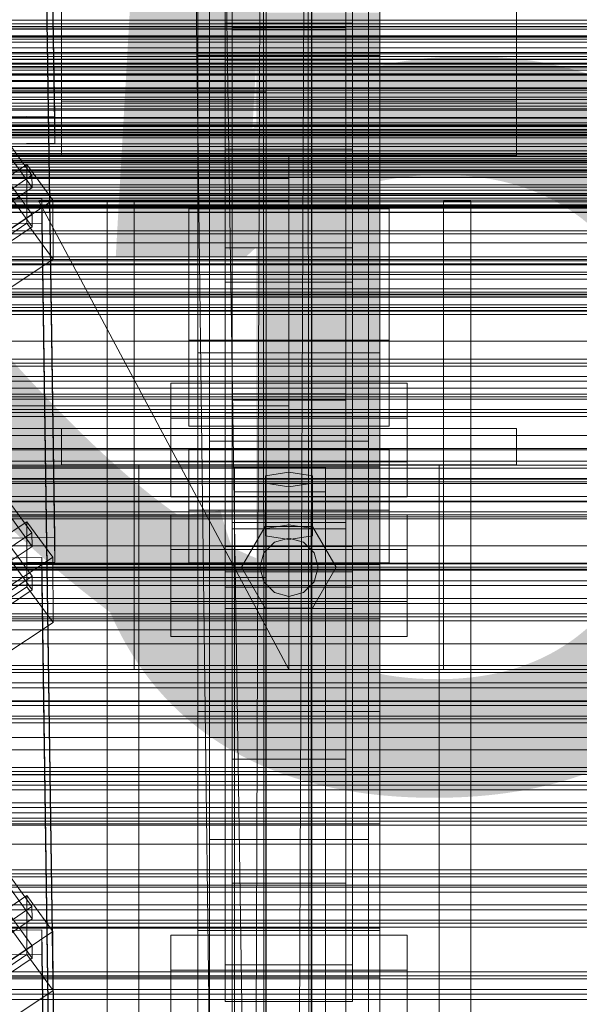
# Model space of a CAD drawing. Header units: millimetres. Extents: x -2233 to 61924, y -68080 to 6847.
# Tile 235 of 256: x 371 to 494, y -33649 to -33432. Entities that reach past the tile are written whole.
import ezdxf

# ---------------------------------------------------------------- set-up
doc = ezdxf.new("R2010")
doc.units = ezdxf.units.MM
for name, color, linetype, lineweight in [('COTAS_O', 1, 'Continuous', 0), ('COTAS_P', 1, 'Continuous', 0), ('frontal_C01', 7, 'Continuous', 0), ('frontal_C02', 7, 'Continuous', 0), ('frontal_C03', 7, 'Continuous', 0), ('frontal_secador', 7, 'Continuous', 0), ('frontal_tolva', 7, 'Continuous', 0)]:
    doc.layers.add(name, color=color, linetype=linetype, lineweight=lineweight)
doc.dimstyles.new('R19_100', dxfattribs={"dimtxt": 250, "dimasz": 150, "dimexe": 150, "dimexo": 80, "dimgap": 100, "dimtad": 1, "dimtih": 1, "dimtoh": 1, "dimdsep": 46, "dimcen": 0.09, "dimadec": 0, "dimazin": 0, "dimtfac": 1, "dimtdec": 4, "dimtofl": 0, "dimtmove": 0, "dimatfit": 3, "dimfxl": 1, "dimtolj": 1, "dimtzin": 0, "dimarcsym": 0})

# ---------------------------------------------------------------- blocks, each defined once
blk = doc.blocks.new('DIM_R28_52')
at = {"layer": 'COTAS_O'}
for p, q in [((-1725, -33700), (-1575, -33655)), ((1725, -33700), (1575, -33655)), ((-1725, -34400), (-1725, -33700)), ((-1725, -33700), (1725, -33700)), ((-1725, -33700), (-1575, -33745)), ((1725, -33700), (1575, -33745)), ((1725, -34400), (1725, -33700))]:
    blk.add_line(p, q, dxfattribs=at)
blk.add_text('3450 O', height=250, dxfattribs=at).set_placement((0, -33600))
blk = doc.blocks.new('DIM_R28_53')
at = {"layer": 'COTAS_P'}
for p, q in [((-150, -32300), (550, -32300)), ((550, -32300), (505, -32450)), ((550, -34900), (550, -32300)), ((550, -32300), (595, -32450)), ((550, -34900), (505, -34750)), ((550, -34900), (595, -34750)), ((-150, -34900), (550, -34900))]:
    blk.add_line(p, q, dxfattribs=at)
blk.add_text('2600 P', height=250, rotation=90, dxfattribs=at).set_placement((450, -33600))

msp = doc.modelspace()

# ---------------------------------------------------------------- linework, layer by layer
at = {"layer": 'frontal_C01'}
for p, q in [((416, -33482.597), (416, -33265.929)), ((444, -33265.929), (444, -33482.597)), ((416, -33273.478), (416, -33490.146)), ((444, -33490.146), (444, -33273.478)), ((412.5, -33604.634), (412.5, -33325.373)), ((447.5, -33325.373), (447.5, -33604.634)), ((412.5, -33612.722), (412.5, -33333.462)), ((447.5, -33612.722), (447.5, -33333.462)), ((410, -33440.346), (410, -33348.677)), ((450, -33440.346), (450, -33348.677)), ((375.644, -33351.214), (378.512, -33546.325)), ((378.512, -33551.717), (375.644, -33356.607)), ((410, -33401.827), (410, -33440.346)), ((410, -33725.366), (410, -33401.827)), ((450, -33440.346), (450, -33401.827)), ((450, -33401.827), (450, -33725.366)), ((417.5, -33434.701), (417.5, -33407.472)), ((417.5, -33407.472), (417.5, -33595.064)), ((417.5, -33407.996), (417.5, -33434.177)), ((417.5, -34010.796), (417.5, -33407.996)), ((442.5, -33407.472), (442.5, -33434.701)), ((442.5, -33595.064), (442.5, -33407.472)), ((442.5, -33434.177), (442.5, -33407.996)), ((442.5, -33407.996), (442.5, -34010.796)), ((412.5, -33696.303), (412.5, -33417.042)), ((447.5, -33417.042), (447.5, -33696.303)), ((425, -33420.808), (425, -33434.504)), ((412.5, -33704.392), (412.5, -33425.131)), ((447.5, -33704.392), (447.5, -33425.131)), ((345.969, -33428.813), (373.501, -33466.668)), ((373.513, -33469.364), (345.981, -33431.509)), ((425, -33446.06), (425, -33432.363)), ((425, -33434.504), (-425, -33434.504)), ((416, -33441.33), (416, -33433.241)), ((416, -33433.241), (444, -33433.241)), ((416, -33518.917), (416, -33433.241)), ((417.5, -33434.177), (442.5, -33434.177)), ((417.5, -34036.976), (417.5, -33434.177)), ((442.5, -33434.701), (417.5, -33434.701)), ((417.5, -33434.701), (417.5, -33622.293)), ((425, -33446.06), (425, -33434.504)), ((442.5, -34036.976), (442.5, -33434.177)), ((442.5, -33434.701), (442.5, -33622.293)), ((444, -33433.241), (444, -33441.33)), ((444, -33433.241), (444, -33518.917)), ((346.008, -33437.441), (373.539, -33475.295)), ((373.551, -33477.992), (346.02, -33440.137)), ((410, -33440.346), (450, -33440.346)), ((410, -33763.885), (410, -33440.346)), ((450, -33440.36), (410, -33440.36)), ((410, -33440.36), (410, -33488.508)), ((410, -33584.604), (410, -33440.36)), ((450, -33763.885), (450, -33440.346)), ((450, -33488.508), (450, -33440.36)), ((450, -33440.36), (450, -33584.604)), ((444, -33441.33), (416, -33441.33)), ((416, -33441.33), (416, -33527.006)), ((444, -33527.006), (444, -33441.33)), ((-425, -33446.06), (425, -33446.06)), ((360.882, -33472.018), (372.35, -33464.282)), ((372.35, -33464.282), (372.408, -33477.223)), ((372.35, -33464.282), (378.086, -33472.168)), ((373.501, -33466.668), (362.033, -33474.404)), ((373.513, -33469.364), (373.501, -33466.668)), ((362.045, -33477.1), (373.513, -33469.364)), ((357.646, -33472.047), (375.644, -33471.802)), ((378.086, -33472.168), (366.618, -33479.904)), ((375.644, -33471.802), (375.644, -33477.194)), ((375.644, -33471.802), (378.512, -33666.912)), ((378.143, -33485.109), (378.086, -33472.168)), ((373.539, -33475.295), (362.071, -33483.032)), ((373.551, -33477.992), (373.539, -33475.295)), ((408, -33492.919), (408, -33474.046)), ((408, -33474.046), (452, -33474.046)), ((408, -33502.935), (408, -33474.046)), ((452, -33474.046), (452, -33492.919)), ((452, -33474.046), (452, -33502.935)), ((375.644, -33477.194), (357.646, -33477.44)), ((372.408, -33477.223), (360.939, -33484.96)), ((362.083, -33485.728), (373.551, -33477.992)), ((378.143, -33485.109), (372.408, -33477.223)), ((378.512, -33672.305), (375.644, -33477.194)), ((444, -33482.597), (416, -33482.597)), ((416, -33482.597), (416, -33490.146)), ((444, -33490.146), (444, -33482.597)), ((366.675, -33492.846), (378.143, -33485.109)), ((410, -33488.508), (450, -33488.508)), ((410, -33632.752), (410, -33488.508)), ((450, -33632.752), (450, -33488.508)), ((416, -33490.146), (444, -33490.146)), ((452, -33492.919), (408, -33492.919)), ((408, -33492.919), (408, -33521.808)), ((452, -33521.808), (452, -33492.919)), ((452, -33502.935), (408, -33502.935)), ((408, -33502.935), (408, -33521.808)), ((452, -33521.808), (452, -33502.935)), ((404, -33529.663), (404, -33512.408)), ((404, -33512.408), (456, -33512.408)), ((404, -33520.112), (404, -33512.408)), ((456, -33512.408), (456, -33529.663)), ((456, -33512.408), (456, -33520.112)), ((444, -33518.917), (416, -33518.917)), ((416, -33518.917), (416, -33527.006)), ((444, -33527.006), (444, -33518.917)), ((456, -33520.112), (404, -33520.112)), ((404, -33520.112), (404, -33537.367)), ((456, -33537.367), (456, -33520.112)), ((408, -33521.808), (452, -33521.808)), ((408, -33540.296), (408, -33526.815)), ((408, -33526.815), (452, -33526.815)), ((408, -33538.371), (408, -33526.815)), ((416, -33527.006), (444, -33527.006)), ((452, -33526.815), (452, -33540.296)), ((452, -33526.815), (452, -33538.371)), ((456, -33529.663), (404, -33529.663)), ((404, -33529.663), (404, -33537.367)), ((456, -33537.367), (456, -33529.663)), ((418, -33536.252), (418, -33530.86)), ((418, -33530.86), (438, -33530.86)), ((418, -33669.72), (418, -33530.86)), ((430, -33531.938), (424.804, -33532.747)), ((435.196, -33532.747), (430, -33531.938)), ((430, -33543.494), (430, -33531.938)), ((438, -33530.86), (438, -33536.252)), ((438, -33530.86), (438, -33669.72)), ((424.804, -33532.747), (424.804, -33534.365)), ((424.804, -33544.303), (424.804, -33532.747)), ((435.196, -33534.365), (435.196, -33532.747)), ((435.196, -33544.303), (435.196, -33532.747)), ((438, -33536.252), (418, -33536.252)), ((418, -33536.252), (418, -33675.112)), ((424.804, -33534.365), (430, -33535.174)), ((424.804, -33545.92), (424.804, -33534.365)), ((430, -33535.174), (435.196, -33534.365)), ((430, -33535.174), (430, -33546.729)), ((435.196, -33545.92), (435.196, -33534.365)), ((438, -33675.112), (438, -33536.252)), ((404, -33537.367), (456, -33537.367)), ((452, -33538.371), (408, -33538.371)), ((408, -33538.371), (408, -33551.852)), ((452, -33551.852), (452, -33538.371)), ((452, -33540.296), (408, -33540.296)), ((408, -33540.296), (408, -33551.852)), ((452, -33551.852), (452, -33540.296)), ((-425, -33541.395), (425, -33541.395)), ((425, -33541.395), (425, -33555.092)), ((425, -33541.395), (425, -33552.951)), ((424.804, -33544.303), (430, -33543.494)), ((424.804, -33545.92), (424.804, -33544.303)), ((430, -33543.494), (435.196, -33544.303)), ((435.196, -33544.303), (435.196, -33545.92)), ((378.512, -33546.325), (360.514, -33546.57)), ((378.512, -33551.717), (378.512, -33546.325)), ((430, -33546.729), (424.804, -33545.92)), ((435.196, -33545.92), (430, -33546.729)), ((425, -33552.951), (-425, -33552.951)), ((360.514, -33551.963), (378.512, -33551.717)), ((408, -33551.852), (452, -33551.852)), ((416, -33561.917), (416, -33553.829)), ((416, -33553.829), (444, -33553.829)), ((416, -33640.244), (416, -33553.829)), ((425, -33566.647), (425, -33552.951)), ((444, -33553.829), (444, -33561.917)), ((444, -33553.829), (444, -33640.244)), ((425, -33555.092), (-425, -33555.092)), ((425, -33566.647), (425, -33555.092)), ((444, -33561.917), (416, -33561.917)), ((416, -33561.917), (416, -33648.333)), ((444, -33648.333), (444, -33561.917)), ((-425, -33566.647), (425, -33566.647)), ((450, -33584.604), (410, -33584.604)), ((410, -33584.604), (410, -33632.752)), ((410, -33676.273), (410, -33584.604)), ((450, -33632.752), (450, -33584.604)), ((450, -33584.604), (450, -33676.273)), ((345.969, -33589.597), (373.501, -33627.451)), ((373.513, -33630.147), (345.981, -33592.293)), ((442.5, -33595.064), (417.5, -33595.064)), ((417.5, -33595.064), (417.5, -33622.293)), ((442.5, -33622.293), (442.5, -33595.064)), ((-450, -33598.471), (450, -33598.471)), ((346.008, -33598.225), (373.539, -33636.079)), ((450, -33598.471), (450, -33609.256)), ((450, -33598.471), (450, -33632.175)), ((373.551, -33638.775), (346.02, -33600.921)), ((447.5, -33604.634), (412.5, -33604.634)), ((412.5, -33604.634), (412.5, -33612.722)), ((447.5, -33612.722), (447.5, -33604.634)), ((450, -33609.256), (-450, -33609.256)), ((450, -33642.959), (450, -33609.256)), ((412.5, -33612.722), (447.5, -33612.722)), ((417.5, -33622.293), (442.5, -33622.293)), ((360.882, -33632.802), (372.35, -33625.065)), ((372.35, -33625.065), (372.408, -33638.007)), ((372.35, -33625.065), (378.086, -33632.952)), ((373.501, -33627.451), (362.033, -33635.188)), ((373.513, -33630.147), (373.501, -33627.451)), ((362.045, -33637.884), (373.513, -33630.147)), ((450, -33632.175), (-450, -33632.175)), ((357.646, -33632.83), (375.644, -33632.585)), ((378.086, -33632.952), (366.618, -33640.688)), ((375.644, -33632.585), (375.644, -33637.978)), ((375.644, -33632.585), (378.512, -33827.696)), ((378.143, -33645.893), (378.086, -33632.952)), ((404, -33650.99), (404, -33633.735)), ((404, -33633.735), (456, -33633.735)), ((404, -33641.439), (404, -33633.735)), ((410, -33632.752), (450, -33632.752)), ((410, -33724.422), (410, -33632.752)), ((450, -33642.959), (450, -33632.175)), ((450, -33724.422), (450, -33632.752)), ((456, -33633.735), (456, -33650.99)), ((456, -33633.735), (456, -33641.439)), ((373.539, -33636.079), (362.071, -33643.815)), ((373.551, -33638.775), (373.539, -33636.079)), ((375.644, -33637.978), (357.646, -33638.223)), ((372.408, -33638.007), (360.939, -33645.743)), ((378.143, -33645.893), (372.408, -33638.007)), ((378.512, -33833.088), (375.644, -33637.978)), ((362.083, -33646.512), (373.551, -33638.775)), ((444, -33640.244), (416, -33640.244)), ((416, -33640.244), (416, -33648.333)), ((444, -33648.333), (444, -33640.244)), ((456, -33641.439), (404, -33641.439)), ((404, -33641.439), (404, -33658.694)), ((456, -33658.694), (456, -33641.439)), ((-450, -33642.959), (450, -33642.959)), ((366.675, -33653.629), (378.143, -33645.893)), ((416, -33648.333), (444, -33648.333))]:
    msp.add_line(p, q, dxfattribs=at)
at = {"layer": 'frontal_C02'}
for p, q in [((417.5, -33516.139), (417.5, -32977.112)), ((442.5, -32977.112), (442.5, -33516.139)), ((417.5, -33543.024), (417.5, -33003.998)), ((442.5, -33543.024), (442.5, -33003.998)), ((410, -33505.718), (410, -33148.056)), ((450, -33148.056), (450, -33505.718)), ((410, -33553.445), (410, -33195.783)), ((450, -33553.445), (450, -33195.783)), ((375.644, -33260.244), (378.512, -33453.649)), ((378.512, -33459.61), (375.644, -33266.205)), ((410, -33686.788), (410, -33329.126)), ((450, -33329.126), (450, -33686.788)), ((412.5, -33525.111), (412.5, -33343.746)), ((447.5, -33343.746), (447.5, -33525.111)), ((412.5, -33534.052), (412.5, -33352.688)), ((447.5, -33534.052), (447.5, -33352.688)), ((410, -33724.97), (410, -33367.308)), ((450, -33724.97), (450, -33367.308)), ((380, -33450.372), (380, -33419.148)), ((380, -33462.372), (380, -33419.148)), ((480, -33419.148), (480, -33450.372)), ((480, -33419.148), (480, -33462.372)), ((-425, -33448.296), (425, -33448.296)), ((425, -33448.296), (425, -33463.437)), ((425, -33448.296), (425, -33459.75)), ((480, -33450.372), (380, -33450.372)), ((380, -33450.372), (380, -33462.372)), ((480, -33462.372), (480, -33450.372)), ((378.512, -33453.649), (360.514, -33453.892)), ((378.512, -33459.61), (378.512, -33453.649)), ((425, -33459.75), (-425, -33459.75)), ((360.514, -33459.853), (378.512, -33459.61)), ((425, -33474.891), (425, -33459.75)), ((430, -33462.372), (-430, -33462.372)), ((380, -33462.372), (480, -33462.372)), ((416, -33469.882), (416, -33460.941)), ((416, -33460.941), (444, -33460.941)), ((416, -33548.311), (416, -33460.941)), ((430, -33462.372), (430, -33467.372)), ((444, -33460.941), (444, -33469.882)), ((444, -33460.941), (444, -33548.311)), ((425, -33463.437), (-425, -33463.437)), ((425, -33474.891), (425, -33463.437)), ((430, -33467.372), (-430, -33467.372)), ((430, -33467.372), (430, -33517.372)), ((444, -33469.882), (416, -33469.882)), ((416, -33469.882), (416, -33557.252)), ((444, -33557.252), (444, -33469.882)), ((430, -33575.372), (375, -33472.372)), ((375, -33472.372), (430, -33472.372)), ((390, -33575.372), (390, -33472.372)), ((390, -33472.372), (396, -33472.372)), ((396, -33575.372), (396, -33472.372)), ((430, -33472.372), (430, -33575.372)), ((464, -33575.372), (464, -33472.372)), ((464, -33472.372), (470, -33472.372)), ((470, -33575.372), (470, -33472.372)), ((-425, -33474.891), (425, -33474.891)), ((450, -33505.718), (410, -33505.718)), ((410, -33505.718), (410, -33553.445)), ((410, -33863.38), (410, -33505.718)), ((450, -33553.445), (450, -33505.718)), ((450, -33505.718), (450, -33863.38)), ((345.969, -33507.788), (373.501, -33545.31)), ((373.513, -33548.291), (345.981, -33510.769)), ((442.5, -33514.74), (417.5, -33514.74)), ((417.5, -33514.74), (417.5, -33544.423)), ((417.5, -33691.038), (417.5, -33514.74)), ((442.5, -33544.423), (442.5, -33514.74)), ((442.5, -33514.74), (442.5, -33691.038)), ((417.5, -33543.024), (417.5, -33516.139)), ((417.5, -33516.139), (442.5, -33516.139)), ((442.5, -33516.139), (442.5, -33543.024)), ((-450, -33518.848), (450, -33518.848)), ((430, -33517.372), (-430, -33517.372)), ((346.008, -33517.326), (373.539, -33554.848)), ((430, -33517.372), (430, -33522.372)), ((450, -33518.848), (450, -33530.77)), ((450, -33518.848), (450, -33552.257)), ((373.551, -33557.829), (346.02, -33520.306)), ((430, -33522.372), (-430, -33522.372)), ((380, -33522.372), (480, -33522.372)), ((380, -33530.372), (380, -33522.372)), ((480, -33530.372), (480, -33522.372)), ((447.5, -33525.111), (412.5, -33525.111)), ((412.5, -33525.111), (412.5, -33534.052)), ((447.5, -33534.052), (447.5, -33525.111)), ((450, -33530.77), (-450, -33530.77)), ((380, -33530.372), (480, -33530.372)), ((390, -33530.372), (397, -33530.372)), ((390, -35975), (390, -33530.372)), ((397, -35975), (397, -33530.372)), ((397, -33530.372), (463, -33530.372)), ((450, -33564.179), (450, -33530.77)), ((463, -33530.372), (470, -33530.372)), ((463, -35975), (463, -33530.372)), ((470, -35975), (470, -33530.372)), ((412.5, -33534.052), (447.5, -33534.052)), ((360.882, -33550.522), (372.35, -33542.853)), ((372.35, -33542.853), (372.408, -33557.159)), ((372.35, -33542.853), (378.086, -33550.67)), ((404, -33560.41), (404, -33541.335)), ((404, -33541.335), (456, -33541.335)), ((404, -33548.971), (404, -33541.335)), ((456, -33541.335), (456, -33560.41)), ((456, -33541.335), (456, -33548.971)), ((442.5, -33543.024), (417.5, -33543.024)), ((417.5, -33544.423), (442.5, -33544.423)), ((417.5, -33720.72), (417.5, -33544.423)), ((419.6, -33552.872), (424.8, -33543.866)), ((424.8, -33543.866), (435.2, -33543.866)), ((435.2, -33543.866), (440.4, -33552.872)), ((442.5, -33720.72), (442.5, -33544.423)), ((373.501, -33545.31), (362.033, -33552.98)), ((373.513, -33548.291), (373.501, -33545.31)), ((424.457, -33549.672), (426.8, -33547.33)), ((426.8, -33547.33), (430, -33546.472)), ((430, -33546.472), (433.2, -33547.33)), ((433.2, -33547.33), (435.543, -33549.672)), ((362.045, -33555.96), (373.513, -33548.291)), ((456, -33548.971), (404, -33548.971)), ((404, -33548.971), (404, -33568.047)), ((444, -33548.311), (416, -33548.311)), ((416, -33548.311), (416, -33557.252)), ((444, -33557.252), (444, -33548.311)), ((456, -33568.047), (456, -33548.971)), ((357.646, -33550.982), (375.644, -33550.738)), ((378.086, -33550.67), (366.618, -33558.339)), ((375.644, -33550.738), (375.644, -33556.7)), ((375.644, -33550.738), (378.512, -33744.143)), ((378.143, -33564.977), (378.086, -33550.67)), ((423.6, -33552.872), (424.457, -33549.672)), ((435.543, -33549.672), (436.4, -33552.872)), ((450, -33552.257), (-450, -33552.257)), ((410, -33553.445), (450, -33553.445)), ((410, -33911.107), (410, -33553.445)), ((424.8, -33561.879), (419.6, -33552.872)), ((424.457, -33556.072), (423.6, -33552.872)), ((440.4, -33552.872), (435.2, -33561.879)), ((436.4, -33552.872), (435.543, -33556.072)), ((450, -33564.179), (450, -33552.257)), ((450, -33911.107), (450, -33553.445)), ((373.539, -33554.848), (362.071, -33562.517)), ((373.551, -33557.829), (373.539, -33554.848)), ((375.644, -33556.7), (357.646, -33556.943)), ((372.408, -33557.159), (360.939, -33564.829)), ((362.083, -33565.498), (373.551, -33557.829)), ((378.143, -33564.977), (372.408, -33557.159)), ((378.512, -33750.105), (375.644, -33556.7)), ((416, -33557.252), (444, -33557.252)), ((426.8, -33558.415), (424.457, -33556.072)), ((435.543, -33556.072), (433.2, -33558.415)), ((430, -33559.272), (426.8, -33558.415)), ((433.2, -33558.415), (430, -33559.272)), ((456, -33560.41), (404, -33560.41)), ((404, -33560.41), (404, -33568.047)), ((435.2, -33561.879), (424.8, -33561.879)), ((456, -33568.047), (456, -33560.41)), ((-450, -33564.179), (450, -33564.179)), ((366.675, -33572.646), (378.143, -33564.977)), ((404, -33568.047), (456, -33568.047)), ((396, -33575.372), (390, -33575.372)), ((470, -33575.372), (464, -33575.372))]:
    msp.add_line(p, q, dxfattribs=at)
at = {"layer": 'frontal_C03'}
for p, q in [((-1250, -33432.562), (1250, -33432.562)), ((-1250, -33433.359), (1250, -33433.359)), ((-1250, -33433.944), (1250, -33433.944)), ((-1250, -33436.282), (1250, -33436.282)), ((-1250, -33437.411), (1250, -33437.411)), ((1250, -33439.703), (-1250, -33439.703)), ((1250, -33440.584), (-1250, -33440.584)), ((-1250, -33441.13), (1250, -33441.13)), ((1250, -33441.237), (-1250, -33441.237)), ((-1250, -33442.727), (1250, -33442.727)), ((1250, -33443.545), (-1250, -33443.545)), ((-1250, -33444.602), (1250, -33444.602)), ((1250, -33447.454), (-1250, -33447.454)), ((-1250, -33447.574), (1250, -33447.574)), ((1250, -33448.512), (-1250, -33448.512)), ((-1250, -33449.53), (1250, -33449.53)), ((1250, -33450.819), (-1250, -33450.819)), ((1250, -33451.473), (-1250, -33451.473)), ((1250, -33452.354), (-1250, -33452.354)), ((-1268, -33455.548), (1268, -33455.548)), ((-1268, -33455.772), (1268, -33455.772)), ((-1268, -33455.936), (1268, -33455.936)), ((-1250, -33455.174), (1250, -33455.174)), ((-1268, -33456.594), (1268, -33456.594)), ((-1268, -33456.911), (1268, -33456.911)), ((-1268, -33457.957), (1268, -33457.957)), ((-1268, -33458.407), (1268, -33458.407)), ((1250, -33457.356), (-1250, -33457.356)), ((-1268, -33459.77), (1268, -33459.77)), ((-1268, -33460.32), (1268, -33460.32)), ((-1268, -33461.907), (1268, -33461.907)), ((1268, -33462.521), (-1268, -33462.521)), ((1250, -33462.16), (-1250, -33462.16)), ((-1268, -33464.224), (1268, -33464.224)), ((-1268, -33464.86), (1268, -33464.86)), ((1250, -33463.042), (-1250, -33463.042)), ((-1250, -33463.413), (1250, -33463.413)), ((1250, -33463.695), (-1250, -33463.695)), ((-1268, -33466.563), (1268, -33466.563)), ((-1268, -33467.177), (1268, -33467.177)), ((-1250, -33465.671), (1250, -33465.671)), ((1250, -33466.003), (-1250, -33466.003)), ((-1250, -33467.06), (1250, -33467.06)), ((-1268, -33468.764), (1268, -33468.764)), ((-1268, -33469.314), (1268, -33469.314)), ((-1268, -33470.677), (1268, -33470.677)), ((-1268, -33471.127), (1268, -33471.127)), ((1250, -33469.912), (-1250, -33469.912)), ((1250, -33470.969), (-1250, -33470.969)), ((-1268, -33472.173), (1268, -33472.173)), ((-1268, -33472.49), (1268, -33472.49)), ((-1268, -33473.148), (1268, -33473.148)), ((-1268, -33473.312), (1268, -33473.312)), ((-1268, -33473.536), (1268, -33473.536)), ((-1250, -33471.728), (1250, -33471.728)), ((1250, -33473.277), (-1250, -33473.277)), ((-1250, -33473.91), (1250, -33473.91)), ((1250, -33473.93), (-1250, -33473.93)), ((1250, -33474.812), (-1250, -33474.812)), ((-1250, -33479.554), (1250, -33479.554)), ((-1250, -33481.51), (1250, -33481.51)), ((1250, -33484.618), (-1250, -33484.618)), ((1250, -33485.499), (-1250, -33485.499)), ((1250, -33486.153), (-1250, -33486.153)), ((-1250, -33486.357), (1250, -33486.357)), ((-1250, -33487.954), (1250, -33487.954)), ((1250, -33488.46), (-1250, -33488.46)), ((-1250, -33489.517), (1250, -33489.517)), ((-1250, -33491.673), (1250, -33491.673)), ((1250, -33492.37), (-1250, -33492.37)), ((-1250, -33492.802), (1250, -33492.802)), ((1250, -33493.427), (-1250, -33493.427)), ((-1250, -33495.14), (1250, -33495.14)), ((-1250, -33495.725), (1250, -33495.725)), ((1250, -33495.734), (-1250, -33495.734)), ((1250, -33496.388), (-1250, -33496.388)), ((-1250, -33496.522), (1250, -33496.522)), ((1250, -33497.269), (-1250, -33497.269)), ((1250, -33507.076), (-1250, -33507.076)), ((1250, -33507.957), (-1250, -33507.957)), ((1250, -33508.61), (-1250, -33508.61)), ((1250, -33510.918), (-1250, -33510.918)), ((-1250, -33511.975), (1250, -33511.975)), ((1250, -33514.827), (-1250, -33514.827)), ((-1500, -33515.356), (1500, -33515.356)), ((1250, -33515.885), (-1250, -33515.885)), ((1250, -33518.192), (-1250, -33518.192)), ((1250, -33518.845), (-1250, -33518.845)), ((1250, -33519.727), (-1250, -33519.727)), ((1500, -33526.765), (-1500, -33526.765)), ((1500, -33527.05), (-1500, -33527.05)), ((1250, -33529.533), (-1250, -33529.533)), ((1250, -33530.415), (-1250, -33530.415)), ((1250, -33531.068), (-1250, -33531.068)), ((1250, -33533.375), (-1250, -33533.375)), ((-1250, -33534.433), (1250, -33534.433)), ((-1500, -33538.458), (1500, -33538.458)), ((1250, -33537.285), (-1250, -33537.285)), ((1250, -33538.342), (-1250, -33538.342)), ((1250, -33540.65), (-1250, -33540.65)), ((1250, -33541.303), (-1250, -33541.303)), ((1250, -33542.184), (-1250, -33542.184)), ((1250, -33551.991), (-1250, -33551.991)), ((1250, -33552.872), (-1250, -33552.872)), ((1250, -33553.526), (-1250, -33553.526)), ((1250, -33555.833), (-1250, -33555.833)), ((-1250, -33556.89), (1250, -33556.89)), ((1250, -33559.742), (-1250, -33559.742)), ((1250, -33560.8), (-1250, -33560.8)), ((1250, -33563.107), (-1250, -33563.107)), ((1250, -33563.761), (-1250, -33563.761)), ((1250, -33564.642), (-1250, -33564.642)), ((1250, -33574.448), (-1250, -33574.448)), ((1250, -33575.33), (-1250, -33575.33)), ((1250, -33575.983), (-1250, -33575.983)), ((1250, -33578.291), (-1250, -33578.291)), ((-1250, -33579.348), (1250, -33579.348)), ((1250, -33582.2), (-1250, -33582.2)), ((1250, -33583.257), (-1250, -33583.257)), ((1250, -33585.565), (-1250, -33585.565)), ((1250, -33586.218), (-1250, -33586.218)), ((1250, -33587.1), (-1250, -33587.1)), ((1250, -33596.906), (-1250, -33596.906)), ((1250, -33597.787), (-1250, -33597.787)), ((1250, -33598.441), (-1250, -33598.441)), ((1250, -33600.748), (-1250, -33600.748)), ((-1250, -33601.806), (1250, -33601.806)), ((1250, -33604.658), (-1250, -33604.658)), ((1250, -33605.715), (-1250, -33605.715)), ((1250, -33608.022), (-1250, -33608.022)), ((1250, -33608.676), (-1250, -33608.676)), ((1250, -33609.557), (-1250, -33609.557)), ((-1500, -33613.77), (1500, -33613.77)), ((1250, -33619.364), (-1250, -33619.364)), ((1250, -33620.245), (-1250, -33620.245)), ((1250, -33620.898), (-1250, -33620.898)), ((1500, -33622.753), (-1500, -33622.753)), ((1250, -33623.206), (-1250, -33623.206)), ((-1250, -33624.263), (1250, -33624.263)), ((1250, -33627.115), (-1250, -33627.115)), ((1250, -33628.173), (-1250, -33628.173)), ((1250, -33630.48), (-1250, -33630.48)), ((1250, -33631.134), (-1250, -33631.134)), ((1250, -33632.015), (-1250, -33632.015)), ((1250, -33641.821), (-1250, -33641.821)), ((1250, -33642.703), (-1250, -33642.703)), ((1250, -33643.356), (-1250, -33643.356)), ((1250, -33645.664), (-1250, -33645.664)), ((-1250, -33646.721), (1250, -33646.721)), ((1500, -33647.876), (-1500, -33647.876))]:
    msp.add_line(p, q, dxfattribs=at)
at = {"layer": 'frontal_secador'}
for p, q in [((429.5, -34299.5), (413, -33215)), ((420.5, -34290.5), (407, -33225)), ((429.5, -34299.5), (434.12, -33229.08)), ((434.78, -34287.18), (434.12, -33229.08)), ((420.5, -34290.5), (424.28, -33236.52)), ((424.82, -34280.42), (424.28, -33236.52)), ((434.78, -34287.18), (435, -33237)), ((435, -33237), (435, -34283)), ((424.82, -34280.42), (425, -33243)), ((425, -33243), (425, -34277)), ((1250, -33434), (-1250, -33434)), ((1250, -33434.545), (-1250, -33434.545)), ((1250, -33436), (-1250, -33436)), ((1250, -33436.144), (-1250, -33436.144)), ((1250, -33436.709), (-1250, -33436.709)), ((1250, -33438.686), (-1250, -33438.686)), ((1250, -33440), (-1250, -33440)), ((1320, -33442), (-1320, -33442)), ((1320, -33442.273), (-1320, -33442.273)), ((1320, -33443.072), (-1320, -33443.072)), ((1250, -33442), (-1250, -33442)), ((1320, -33444.343), (-1320, -33444.343)), ((1250, -33444.651), (-1250, -33444.651)), ((1320, -33446), (-1320, -33446)), ((1250, -33445.859), (-1250, -33445.859)), ((-1250, -33446), (1250, -33446)), ((1320, -33447.929), (-1320, -33447.929)), ((-1320, -33450), (1320, -33450)), ((1320, -33452.071), (-1320, -33452.071)), ((-1250, -33450), (1250, -33450)), ((1320, -33454), (-1320, -33454)), ((1250, -33454.141), (-1250, -33454.141)), ((1320, -33455.657), (-1320, -33455.657)), ((1320, -33456.928), (-1320, -33456.928)), ((1320, -33457.727), (-1320, -33457.727)), ((1320, -33458), (-1320, -33458)), ((1250, -33457.285), (-1250, -33457.285)), ((1250, -33458), (-1250, -33458)), ((1250, -33461.314), (-1250, -33461.314)), ((1250, -33463.856), (-1250, -33463.856)), ((1250, -33465.455), (-1250, -33465.455)), ((1250, -33466), (-1250, -33466)), ((1360, -33473.5), (-1360, -33473.5)), ((1360, -33474.863), (-1360, -33474.863)), ((1250, -33473.75), (-1250, -33473.75)), ((1360, -33478.859), (-1360, -33478.859)), ((1360, -33485.216), (-1360, -33485.216)), ((1250, -33492.924), (-1250, -33492.924)), ((1360, -33493.5), (-1360, -33493.5)), ((1360, -33503.147), (-1360, -33503.147)), ((-1360, -33513.5), (1360, -33513.5)), ((-1250, -33513.5), (1250, -33513.5)), ((1360, -33523.853), (-1360, -33523.853)), ((1360, -33533.5), (-1360, -33533.5)), ((1250, -33534.076), (-1250, -33534.076)), ((1360, -33541.784), (-1360, -33541.784)), ((1360, -33548.141), (-1360, -33548.141)), ((1360, -33552.137), (-1360, -33552.137)), ((1360, -33553.5), (-1360, -33553.5)), ((1250, -33553.25), (-1250, -33553.25)), ((1250, -33569.715), (-1250, -33569.715)), ((1250, -33582.349), (-1250, -33582.349)), ((1250, -33590.291), (-1250, -33590.291)), ((1250, -33593), (-1250, -33593))]:
    msp.add_line(p, q, dxfattribs=at)
at = {"layer": 'frontal_tolva'}
for p, q in [((1725, -33600), (-1725, -33600)), ((1725, -33606.849), (-1725, -33606.849))]:
    msp.add_line(p, q, dxfattribs=at)

# ---------------------------------------------------------------- dimensions: what is measured, and where the dimension line sits
at = {"layer": 'COTAS_O'}
dim = msp.add_aligned_dim(p1=(-1725, -34400), p2=(1725, -34400), distance=700, text='<> O', dimstyle='R19_100', dxfattribs=at)
dim.commit()
dim.dimension.update_dxf_attribs({"geometry": 'DIM_R28_52', "text_midpoint": (0, -33700)})
at = {"layer": 'COTAS_P'}
dim = msp.add_aligned_dim(p1=(-150, -34900), p2=(-150, -32300), distance=-700, text='<> P', dimstyle='R19_100', dxfattribs=at)
dim.commit()
dim.dimension.update_dxf_attribs({"geometry": 'DIM_R28_53', "text_midpoint": (550, -33600)})

doc.saveas('drawing.dxf')
